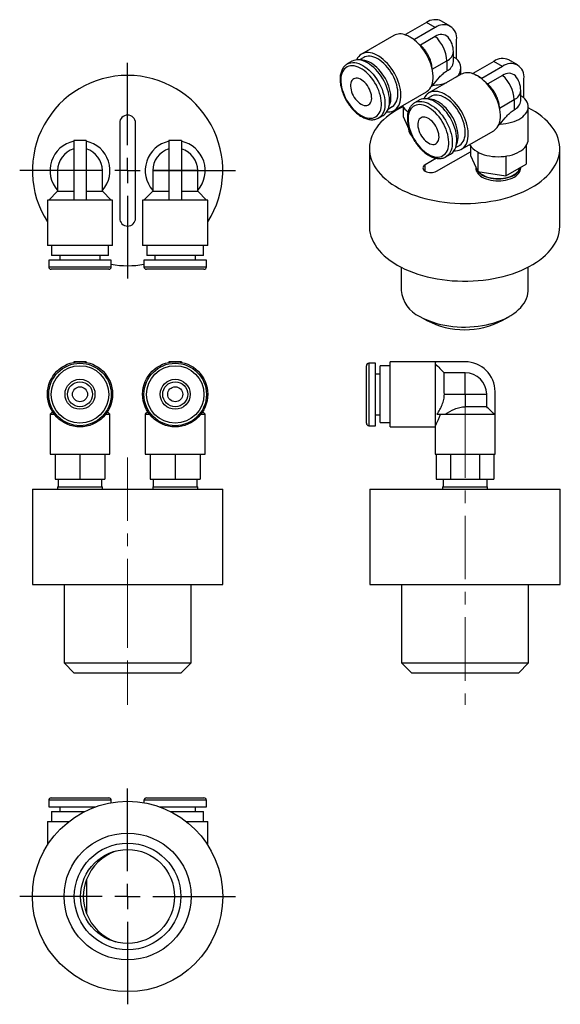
# Model space of a CAD drawing. Header units: inches. Extents: x 0.62 to 9.76, y 0.38 to 8.14.
# Tile 2 of 2: x 5.51 to 9.76, y 0.38 to 8.14. Entities that reach past the tile are written whole.
import ezdxf

# ---------------------------------------------------------------- set-up
doc = ezdxf.new("R2010")
doc.units = ezdxf.units.IN
doc.header["$MEASUREMENT"] = 0
doc.linetypes.add('CENTERX2', pattern=[0.8, 0.5, -0.1, 0.1, -0.1])
doc.layers.add('FORMAT', color=7, linetype='Continuous')

# ---------------------------------------------------------------- blocks, each defined once
blk = doc.blocks.new('SW_CENTERMARKSYMBOL_0')
at = {"layer": 'FORMAT', "color": 0}
for p, q in [((0, 0.2), (0, 0.85)), ((0, 0), (0, 0.1)), ((-0.2, 0), (-0.85, 0)), ((0, 0), (-0.1, 0)), ((0, 0), (0, -0.1)), ((0, 0), (0.1, 0)), ((0.2, 0), (0.85, 0)), ((0, -0.2), (0, -0.85))]:
    blk.add_line(p, q, dxfattribs=at)
blk = doc.blocks.new('SW_CENTERMARKSYMBOL_1')
at = {"layer": 'FORMAT', "color": 0}
for p, q in [((0, 0.2), (0, 0.85)), ((0, 0), (0, 0.1)), ((-0.2, 0), (-0.85, 0)), ((0, 0), (-0.1, 0)), ((0, 0), (0, -0.1)), ((0, 0), (0.1, 0)), ((0.2, 0), (0.85, 0)), ((0, -0.2), (0, -0.85))]:
    blk.add_line(p, q, dxfattribs=at)

msp = doc.modelspace()

# ---------------------------------------------------------------- linework, layer by layer
at = {"color": 7, "linetype": 'Continuous', "lineweight": 25}
for p, q in [((8.71, 8.1215), (8.5458, 8.0267)), ((8.7796, 8.0814), (8.6154, 7.9865)), ((8.7796, 8.0814), (8.71, 8.1215)), ((8.8977, 8.0931), (8.8282, 8.1332)), ((8.4524, 8.0193), (8.199, 7.8731)), ((8.5806, 8.0066), (8.5458, 8.0267)), ((8.5458, 8.0267), (8.5458, 8.0228)), ((8.6154, 7.9865), (8.5806, 8.0066)), ((8.7796, 8.0109), (8.6623, 7.9431)), ((8.6154, 7.9865), (8.6154, 7.9827)), ((8.9467, 7.8398), (8.9467, 7.9849)), ((8.2156, 7.8457), (8.1818, 7.8262)), ((8.922, 7.8116), (8.922, 7.892)), ((8.943, 7.8376), (8.9467, 7.8398)), ((8.1221, 7.8156), (8.0859, 7.7947)), ((8.7552, 7.7533), (8.8701, 7.8197)), ((8.8701, 7.8197), (8.8701, 7.7393)), ((8.9811, 7.7122), (8.9811, 7.7634)), ((9.2404, 7.8154), (9.0761, 7.7206)), ((9.31, 7.7752), (9.1457, 7.6804)), ((9.31, 7.7752), (9.2404, 7.8154)), ((9.4281, 7.7869), (9.3585, 7.8271)), ((8.9827, 7.7132), (8.7294, 7.5669)), ((9.1109, 7.7005), (9.0761, 7.7206)), ((9.0761, 7.7206), (9.0761, 7.7167)), ((9.1457, 7.6804), (9.1109, 7.7005)), ((9.31, 7.7047), (9.1926, 7.637)), ((8.7484, 7.6208), (8.7596, 7.6273)), ((9.1457, 7.6804), (9.1457, 7.6765)), ((9.477, 7.5336), (9.477, 7.6788)), ((8.4555, 7.4288), (8.7088, 7.5751)), ((8.7459, 7.5395), (8.7121, 7.52)), ((9.4523, 7.5055), (9.4523, 7.5859)), ((9.4733, 7.5315), (9.477, 7.5336)), ((8.4095, 7.4417), (8.439, 7.4587)), ((8.5253, 7.4559), (8.5253, 7.3795)), ((8.6524, 7.5094), (8.6163, 7.4885)), ((9.2855, 7.4472), (9.4005, 7.5135)), ((9.4005, 7.5135), (9.4005, 7.4332)), ((9.5114, 7.2001), (9.5114, 7.4573)), ((8.332, 7.3685), (8.3682, 7.3894)), ((8.5253, 7.3795), (8.5841, 7.2527)), ((9.5403, 7.4343), (9.5114, 7.4501)), ((6.293, 7.3294), (6.293, 6.5794)), ((6.418, 6.5794), (6.418, 7.3294)), ((9.2787, 7.3147), (9.29, 7.3212)), ((8.5677, 7.2881), (8.5677, 7.2812)), ((8.9858, 7.1227), (9.2392, 7.2689)), ((6.0298, 7.1906), (5.9313, 7.1906)), ((5.9313, 7.1906), (5.9313, 6.9544)), ((6.0298, 7.1906), (6.0298, 6.9544)), ((6.7798, 7.1906), (6.6813, 7.1906)), ((6.6813, 7.1906), (6.6813, 6.9544)), ((6.7798, 7.1906), (6.7798, 6.9544)), ((8.9398, 7.1355), (8.9693, 7.1525)), ((9.0556, 7.1498), (9.0556, 7.0733)), ((9.4947, 7.1498), (9.4947, 7.0054)), ((8.26, 7.1281), (8.26, 6.5157)), ((8.789, 6.9495), (9.0556, 7.1034)), ((8.8623, 7.0623), (8.8985, 7.0832)), ((9.0556, 7.0733), (9.1145, 6.9466)), ((9.1145, 7.1002), (9.1145, 6.9466)), ((9.334, 7.068), (9.334, 6.9126)), ((9.76, 6.5157), (9.76, 7.1281)), ((8.7883, 7.0512), (8.7007, 7.0006)), ((8.7007, 6.9495), (8.7007, 7.0006)), ((9.334, 6.9126), (9.4947, 7.0054)), ((5.9313, 6.9544), (5.8034, 6.9544)), ((5.8034, 6.9544), (5.8034, 6.791)), ((6.0298, 6.9544), (5.9313, 6.9544)), ((5.9313, 6.9544), (5.9313, 6.7221)), ((6.0298, 6.9544), (6.0298, 6.7221)), ((6.1577, 6.9544), (6.0298, 6.9544)), ((6.1577, 6.791), (6.1577, 6.9544)), ((6.6813, 6.9544), (6.5534, 6.9544)), ((6.5534, 6.9544), (6.5534, 6.791)), ((6.7798, 6.9544), (6.6813, 6.9544)), ((6.6813, 6.9544), (6.6813, 6.7221)), ((6.7798, 6.9544), (6.7798, 6.7221)), ((6.9077, 6.9544), (6.7798, 6.9544)), ((6.9077, 6.791), (6.9077, 6.9544)), ((9.098, 6.982), (9.098, 6.9751)), ((9.1145, 6.9466), (9.334, 6.9126)), ((9.4523, 6.9751), (9.4523, 6.9809)), ((5.8034, 6.791), (5.7345, 6.7221)), ((5.8034, 6.791), (5.8034, 6.7909)), ((6.2266, 6.7221), (6.1577, 6.791)), ((6.1577, 6.7909), (6.1577, 6.791)), ((6.5534, 6.791), (6.4845, 6.7221)), ((6.5534, 6.791), (6.5534, 6.7909)), ((6.9766, 6.7221), (6.9077, 6.791)), ((6.9077, 6.7909), (6.9077, 6.791)), ((5.724, 6.7221), (5.724, 6.3639)), ((5.9313, 6.7221), (5.724, 6.7221)), ((5.9805, 6.7221), (5.9313, 6.7221)), ((6.0298, 6.7221), (5.9805, 6.7221)), ((6.237, 6.7221), (6.0298, 6.7221)), ((6.237, 6.3639), (6.237, 6.7221)), ((6.474, 6.7221), (6.474, 6.3639)), ((6.6813, 6.7221), (6.474, 6.7221)), ((6.7305, 6.7221), (6.6813, 6.7221)), ((6.7798, 6.7221), (6.7305, 6.7221)), ((6.987, 6.7221), (6.7798, 6.7221)), ((6.987, 6.3639), (6.987, 6.7221)), ((6.237, 6.3639), (5.724, 6.3639)), ((5.7571, 6.3639), (5.7571, 6.2851)), ((6.204, 6.2851), (6.204, 6.3639)), ((6.987, 6.3639), (6.474, 6.3639)), ((6.5071, 6.3639), (6.5071, 6.2851)), ((6.954, 6.2851), (6.954, 6.3639)), ((5.7345, 6.2477), (5.7345, 6.1965)), ((6.2266, 6.2477), (5.7345, 6.2477)), ((6.204, 6.2851), (5.7571, 6.2851)), ((5.8211, 6.2851), (5.8211, 6.2477)), ((6.14, 6.2477), (6.14, 6.2851)), ((6.2266, 6.1965), (6.2266, 6.2477)), ((6.4845, 6.2477), (6.4845, 6.1965)), ((6.9766, 6.2477), (6.4845, 6.2477)), ((6.954, 6.2851), (6.5071, 6.2851)), ((6.5711, 6.2851), (6.5711, 6.2477)), ((6.89, 6.2477), (6.89, 6.2851)), ((6.9766, 6.1965), (6.9766, 6.2477)), ((5.7345, 6.1965), (6.2266, 6.1965)), ((6.2069, 6.1769), (5.7542, 6.1769)), ((6.4845, 6.1965), (6.9766, 6.1965)), ((6.9569, 6.1769), (6.5042, 6.1769)), ((8.51, 6.193), (8.51, 6.0095)), ((9.51, 6.0095), (9.51, 6.193)), ((8.6564, 5.8054), (8.713, 5.7727)), ((9.307, 5.7727), (9.3636, 5.8054)), ((5.9805, 5.4474), (5.9313, 5.4474)), ((5.9313, 5.4474), (5.9313, 5.4426)), ((6.0298, 5.4474), (5.9805, 5.4474)), ((6.0298, 5.4474), (6.0298, 5.4426)), ((6.7305, 5.4474), (6.6813, 5.4474)), ((6.6813, 5.4474), (6.6813, 5.4426)), ((6.7798, 5.4474), (6.7305, 5.4474)), ((6.7798, 5.4474), (6.7798, 5.4426)), ((8.3074, 5.4356), (8.2562, 5.4356)), ((8.2562, 5.4356), (8.2562, 4.9435)), ((8.3074, 4.9435), (8.3074, 5.4356)), ((8.7818, 5.4474), (8.4235, 5.4474)), ((8.4235, 4.9344), (8.4235, 5.4474)), ((8.7818, 5.4474), (8.7818, 5.4426)), ((9.014, 5.4474), (8.7818, 5.4474)), ((8.7818, 4.938), (8.7818, 5.4426)), ((8.2365, 4.9632), (8.2365, 5.4159)), ((8.4235, 5.4158), (8.3448, 5.4158)), ((8.3448, 4.969), (8.3448, 5.4158)), ((9.014, 5.3611), (8.848, 5.3611)), ((9.014, 5.1909), (9.014, 5.3611)), ((8.3448, 5.349), (8.3074, 5.349)), ((9.2503, 5.0334), (9.2503, 5.2112)), ((8.8506, 5.1909), (9.014, 5.1909)), ((9.014, 5.1909), (9.014, 5.0925)), ((9.014, 5.1909), (9.1842, 5.1909)), ((9.1842, 5.0925), (9.1842, 5.1909)), ((5.7641, 5.0532), (5.7443, 5.0334)), ((6.2168, 5.0334), (6.197, 5.0532)), ((6.5141, 5.0532), (6.4943, 5.0334)), ((6.9668, 5.0334), (6.947, 5.0532)), ((9.1842, 5.0925), (9.014, 5.0925)), ((5.7443, 5.0334), (5.7443, 4.7184)), ((5.7443, 5.0334), (5.7781, 5.0334)), ((6.183, 5.0334), (6.2168, 5.0334)), ((6.2168, 4.7184), (6.2168, 5.0334)), ((6.4943, 5.0334), (6.4943, 4.7184)), ((6.4943, 5.0334), (6.5281, 5.0334)), ((6.933, 5.0334), (6.9668, 5.0334)), ((6.9668, 4.7184), (6.9668, 5.0334)), ((8.3074, 5.0301), (8.3448, 5.0301)), ((8.3448, 4.969), (8.4235, 4.969)), ((8.7926, 5.0334), (8.8578, 5.0334)), ((8.8578, 5.0334), (9.2451, 5.0334)), ((9.2451, 5.0334), (9.2503, 5.0334)), ((9.2503, 4.7184), (9.2503, 5.0334)), ((8.2562, 4.9435), (8.3074, 4.9435)), ((8.4235, 4.9344), (8.7783, 4.9344)), ((8.7778, 4.9348), (8.7778, 4.7184)), ((5.7443, 4.7184), (5.9805, 4.7184)), ((5.7837, 4.7184), (5.7837, 4.5216)), ((5.9805, 4.7184), (6.2168, 4.7184)), ((5.9805, 4.7184), (5.9805, 4.5216)), ((6.1774, 4.7184), (6.1774, 4.5216)), ((6.4943, 4.7184), (6.7305, 4.7184)), ((6.5337, 4.7184), (6.5337, 4.5216)), ((6.7305, 4.7184), (6.9668, 4.7184)), ((6.7305, 4.7184), (6.7305, 4.5216)), ((6.9274, 4.7184), (6.9274, 4.5216)), ((8.7778, 4.7184), (9.2503, 4.7184)), ((8.7867, 4.7184), (8.7867, 4.5216)), ((8.9004, 4.7184), (8.9004, 4.5216)), ((9.1277, 4.7184), (9.1277, 4.5216)), ((9.2414, 4.7184), (9.2414, 4.5216)), ((5.7837, 4.5216), (5.9805, 4.5216)), ((5.8073, 4.5216), (5.8073, 4.4625)), ((5.9805, 4.5216), (6.1774, 4.5216)), ((6.1538, 4.4625), (6.1538, 4.5216)), ((6.5337, 4.5216), (6.7305, 4.5216)), ((6.5573, 4.5216), (6.5573, 4.4625)), ((6.7305, 4.5216), (6.9274, 4.5216)), ((6.9038, 4.4625), (6.9038, 4.5216)), ((8.7867, 4.5216), (8.9004, 4.5216)), ((8.8408, 4.5216), (8.8408, 4.4625)), ((8.9004, 4.5216), (9.1277, 4.5216)), ((9.1277, 4.5216), (9.2414, 4.5216)), ((9.1873, 4.4625), (9.1873, 4.5216)), ((5.6055, 4.4429), (5.6055, 3.6929)), ((5.6055, 4.4429), (7.1055, 4.4429)), ((5.8034, 4.4625), (5.8034, 4.4429)), ((5.8034, 4.4625), (5.9805, 4.4625)), ((5.9805, 4.4625), (6.1577, 4.4625)), ((6.1577, 4.4429), (6.1577, 4.4625)), ((6.5534, 4.4625), (6.5534, 4.4429)), ((6.5534, 4.4625), (6.7305, 4.4625)), ((6.7305, 4.4625), (6.9077, 4.4625)), ((6.9077, 4.4429), (6.9077, 4.4625)), ((7.1055, 3.6929), (7.1055, 4.4429)), ((8.264, 4.4429), (8.264, 3.6929)), ((8.264, 4.4429), (9.764, 4.4429)), ((8.8369, 4.4625), (8.8369, 4.4429)), ((8.8369, 4.4625), (9.1912, 4.4625)), ((9.1912, 4.4429), (9.1912, 4.4625)), ((9.764, 3.6929), (9.764, 4.4429)), ((5.6055, 3.6929), (6.3555, 3.6929)), ((5.8555, 3.6929), (5.8555, 3.0729)), ((6.3555, 3.6929), (7.1055, 3.6929)), ((6.8555, 3.0729), (6.8555, 3.6929)), ((8.264, 3.6929), (9.764, 3.6929)), ((8.514, 3.6929), (8.514, 3.0729)), ((9.514, 3.0729), (9.514, 3.6929)), ((5.8555, 3.0729), (5.9355, 2.9929)), ((5.8555, 3.0729), (6.3555, 3.0729)), ((6.3555, 3.0729), (6.8555, 3.0729)), ((6.7755, 2.9929), (6.8555, 3.0729)), ((8.514, 3.0729), (8.594, 2.9929)), ((8.514, 3.0729), (9.514, 3.0729)), ((9.434, 2.9929), (9.514, 3.0729)), ((6.3555, 2.9929), (5.9355, 2.9929)), ((6.7755, 2.9929), (6.3555, 2.9929)), ((9.434, 2.9929), (8.594, 2.9929)), ((5.7345, 1.9903), (5.7345, 1.9391)), ((5.9805, 1.9903), (5.7345, 1.9903)), ((5.7542, 2.01), (5.9805, 2.01)), ((5.9805, 2.01), (6.2069, 2.01)), ((6.2266, 1.9903), (5.9805, 1.9903)), ((6.2266, 1.9713), (6.2266, 1.9903)), ((6.4845, 1.9903), (6.4845, 1.9713)), ((6.7305, 1.9903), (6.4845, 1.9903)), ((6.5042, 2.01), (6.7305, 2.01)), ((6.7305, 2.01), (6.9569, 2.01)), ((6.9766, 1.9903), (6.7305, 1.9903)), ((6.9766, 1.9391), (6.9766, 1.9903)), ((5.7345, 1.9391), (5.9805, 1.9391)), ((5.7571, 1.9017), (5.7571, 1.823)), ((5.7571, 1.9017), (5.9805, 1.9017)), ((5.8211, 1.9391), (5.8211, 1.9017)), ((5.9805, 1.9391), (6.1044, 1.9391)), ((5.9805, 1.9017), (6.0171, 1.9017)), ((6.6067, 1.9391), (6.7305, 1.9391)), ((6.694, 1.9017), (6.7305, 1.9017)), ((6.7305, 1.9391), (6.9766, 1.9391)), ((6.7305, 1.9017), (6.954, 1.9017)), ((6.89, 1.9017), (6.89, 1.9391)), ((6.954, 1.823), (6.954, 1.9017)), ((5.724, 1.823), (5.724, 1.637)), ((5.724, 1.823), (5.8932, 1.823)), ((6.8179, 1.823), (6.987, 1.823)), ((6.987, 1.637), (6.987, 1.823)), ((6.0321, 1.3662), (6.0321, 1.0986))]:
    msp.add_line(p, q, dxfattribs=at)
at = {"color": 7, "linetype": 'Continuous', "lineweight": 25, "flags": 128}
for points in [[(8.7088, 7.5751), (8.7156, 7.5794), (8.7266, 7.5886), (8.7362, 7.5997), (8.7444, 7.6127), (8.7511, 7.6273), (8.7562, 7.6436), (8.7598, 7.6612), (8.7616, 7.68), (8.7619, 7.7), (8.7604, 7.7208), (8.7573, 7.7424), (8.7526, 7.7644), (8.7463, 7.7868), (8.7385, 7.8092), (8.7292, 7.8315), (8.7185, 7.8535), (8.7066, 7.875), (8.6936, 7.8958), (8.6795, 7.9157), (8.6645, 7.9345), (8.6487, 7.952), (8.6323, 7.9681), (8.6154, 7.9827)], [(8.3974, 7.4173), (8.4092, 7.4168), (8.424, 7.4179), (8.438, 7.4211), (8.4509, 7.4263), (8.4628, 7.4335), (8.4735, 7.4426), (8.4829, 7.4536), (8.4909, 7.4662), (8.4975, 7.4805), (8.5026, 7.4963), (8.5062, 7.5134), (8.5082, 7.5318), (8.5086, 7.5512), (8.5074, 7.5715), (8.5046, 7.5924), (8.5003, 7.6139), (8.4944, 7.6357), (8.4871, 7.6577), (8.4784, 7.6796), (8.4683, 7.7012), (8.457, 7.7224), (8.4446, 7.743), (8.4311, 7.7627), (8.4167, 7.7815), (8.4016, 7.7991), (8.3857, 7.8155), (8.3694, 7.8303), (8.3527, 7.8436), (8.3358, 7.8553), (8.3188, 7.8651), (8.3018, 7.873), (8.2851, 7.879), (8.2688, 7.883), (8.253, 7.8849), (8.2378, 7.8848), (8.2234, 7.8826), (8.21, 7.8784), (8.1975, 7.8722), (8.1862, 7.864), (8.1762, 7.854), (8.1674, 7.8422), (8.1601, 7.8287), (8.1592, 7.8268)], [(8.439, 7.4587), (8.4418, 7.4604), (8.4522, 7.4684), (8.4613, 7.4783), (8.4691, 7.4899), (8.4754, 7.5033), (8.4802, 7.5181), (8.4834, 7.5344), (8.485, 7.5518), (8.485, 7.5703), (8.4834, 7.5896), (8.4802, 7.6096), (8.4754, 7.63), (8.4691, 7.6506), (8.4613, 7.6713), (8.4522, 7.6917), (8.4418, 7.7118), (8.4302, 7.7312), (8.4175, 7.7498), (8.4039, 7.7674), (8.3896, 7.7839), (8.3746, 7.7989), (8.3591, 7.8125), (8.3432, 7.8244), (8.3273, 7.8346), (8.3113, 7.8429), (8.2955, 7.8492), (8.28, 7.8535), (8.265, 7.8558), (8.2506, 7.8559), (8.237, 7.854), (8.2244, 7.85), (8.2156, 7.8457)], [(8.195, 7.3887), (8.211, 7.3804), (8.2267, 7.374), (8.2422, 7.3697), (8.2572, 7.3673), (8.2716, 7.367), (8.2852, 7.3687), (8.2979, 7.3725), (8.3096, 7.3783), (8.3202, 7.386), (8.3295, 7.3956), (8.3375, 7.407), (8.344, 7.42), (8.3491, 7.4345), (8.3527, 7.4504), (8.3547, 7.4676), (8.3551, 7.4858), (8.3539, 7.5048), (8.3511, 7.5246), (8.3468, 7.5448), (8.3409, 7.5653), (8.3337, 7.5859), (8.325, 7.6064), (8.3151, 7.6265), (8.3039, 7.6462), (8.2917, 7.6651), (8.2785, 7.6831), (8.2645, 7.7), (8.2498, 7.7156), (8.2345, 7.7299), (8.2189, 7.7425), (8.203, 7.7535), (8.1871, 7.7627), (8.1712, 7.7701), (8.1555, 7.7755), (8.1403, 7.7788), (8.1256, 7.7802), (8.1116, 7.7794), (8.0984, 7.7767), (8.0862, 7.7719), (8.075, 7.7651), (8.0651, 7.7565), (8.0564, 7.746), (8.0491, 7.7338), (8.0433, 7.72), (8.039, 7.7047), (8.0362, 7.6882), (8.035, 7.6705), (8.0354, 7.6519), (8.0374, 7.6324), (8.0409, 7.6124), (8.046, 7.592), (8.0526, 7.5714), (8.0606, 7.5509), (8.0699, 7.5305), (8.0804, 7.5106), (8.0921, 7.4913), (8.1049, 7.4729), (8.1185, 7.4554), (8.1329, 7.4391), (8.1478, 7.4241), (8.1633, 7.4107), (8.1791, 7.3988), (8.195, 7.3887)], [(8.0859, 7.7947), (8.0889, 7.7963), (8.1014, 7.8016), (8.1149, 7.8049), (8.1292, 7.8062), (8.1443, 7.8054), (8.1599, 7.8026), (8.176, 7.7979), (8.1924, 7.7911), (8.209, 7.7825), (8.2255, 7.772), (8.2419, 7.7598), (8.258, 7.746), (8.2736, 7.7308), (8.2887, 7.7141), (8.303, 7.6963), (8.3165, 7.6774), (8.329, 7.6577), (8.3404, 7.6372), (8.3507, 7.6163), (8.3596, 7.595), (8.3672, 7.5737), (8.3734, 7.5524), (8.378, 7.5313), (8.3812, 7.5107), (8.3827, 7.4908), (8.3827, 7.4717), (8.3812, 7.4535), (8.378, 7.4366), (8.3734, 7.4209), (8.3672, 7.4067), (8.3596, 7.3941), (8.3507, 7.3832), (8.3404, 7.3741), (8.3317, 7.3683)], [(8.3682, 7.3894), (8.3766, 7.395), (8.3869, 7.4041), (8.3958, 7.415), (8.4034, 7.4276), (8.4096, 7.4418), (8.4142, 7.4575), (8.4174, 7.4744), (8.4189, 7.4926), (8.4189, 7.5117), (8.4174, 7.5316), (8.4142, 7.5522), (8.4096, 7.5732), (8.4034, 7.5946), (8.3958, 7.6159), (8.3869, 7.6372), (8.3766, 7.6581), (8.3652, 7.6786), (8.3527, 7.6983), (8.3392, 7.7172), (8.3249, 7.735), (8.3098, 7.7517), (8.2942, 7.7669), (8.2781, 7.7807), (8.2617, 7.7929), (8.2451, 7.8034), (8.2286, 7.812), (8.2122, 7.8188), (8.1961, 7.8235), (8.1805, 7.8263), (8.1654, 7.8271), (8.1511, 7.8258), (8.1376, 7.8225), (8.1251, 7.8172), (8.1221, 7.8156)], [(8.4149, 7.4606), (8.4197, 7.4711), (8.4245, 7.486), (8.4278, 7.5023), (8.4294, 7.5197), (8.4294, 7.5382), (8.4278, 7.5575), (8.4245, 7.5775), (8.4197, 7.5979), (8.4134, 7.6185), (8.4057, 7.6391), (8.3965, 7.6596), (8.3861, 7.6796), (8.3745, 7.699), (8.3618, 7.7177), (8.3483, 7.7353), (8.3339, 7.7517), (8.3189, 7.7668), (8.3034, 7.7804), (8.2876, 7.7923), (8.2716, 7.8025), (8.2556, 7.8108), (8.2398, 7.8171), (8.2243, 7.8214), (8.2093, 7.8236), (8.195, 7.8238)], [(8.195, 7.4782), (8.2067, 7.4724), (8.2181, 7.4686), (8.229, 7.4669), (8.2393, 7.4673), (8.2487, 7.4697), (8.2571, 7.4742), (8.2643, 7.4807), (8.2701, 7.489), (8.2745, 7.499), (8.2773, 7.5104), (8.2785, 7.5231), (8.2781, 7.5367), (8.2761, 7.5512), (8.2725, 7.566), (8.2674, 7.5811), (8.2608, 7.596), (8.253, 7.6105), (8.2441, 7.6243), (8.2342, 7.6371), (8.2236, 7.6487), (8.2124, 7.6589), (8.2009, 7.6675), (8.1892, 7.6742), (8.1777, 7.679), (8.1665, 7.6817), (8.1558, 7.6824), (8.1459, 7.681), (8.137, 7.6775), (8.1292, 7.672), (8.1227, 7.6646), (8.1176, 7.6554), (8.114, 7.6447), (8.112, 7.6326), (8.1116, 7.6194), (8.1128, 7.6053), (8.1156, 7.5907), (8.12, 7.5757), (8.1258, 7.5606), (8.133, 7.5459), (8.1413, 7.5317), (8.1508, 7.5184), (8.1611, 7.5061), (8.172, 7.4952), (8.1834, 7.4858), (8.195, 7.4782)], [(9.2392, 7.2689), (9.2459, 7.2732), (9.2569, 7.2824), (9.2665, 7.2936), (9.2747, 7.3065), (9.2814, 7.3212), (9.2866, 7.3374), (9.2901, 7.355), (9.292, 7.3739), (9.2922, 7.3938), (9.2907, 7.4147), (9.2876, 7.4362), (9.2829, 7.4583), (9.2766, 7.4806), (9.2688, 7.503), (9.2595, 7.5254), (9.2489, 7.5474), (9.237, 7.5689), (9.2239, 7.5897), (9.2098, 7.6095), (9.1948, 7.6283), (9.179, 7.6459), (9.1626, 7.662), (9.1457, 7.6765)], [(8.9277, 7.1112), (8.9396, 7.1106), (8.9543, 7.1118), (8.9683, 7.115), (8.9813, 7.1202), (8.9931, 7.1274), (9.0038, 7.1365), (9.0132, 7.1474), (9.0213, 7.1601), (9.0279, 7.1744), (9.033, 7.1901), (9.0365, 7.2073), (9.0385, 7.2256), (9.0389, 7.245), (9.0377, 7.2653), (9.0349, 7.2863), (9.0306, 7.3078), (9.0248, 7.3296), (9.0174, 7.3515), (9.0087, 7.3734), (8.9986, 7.395), (8.9873, 7.4162), (8.9749, 7.4368), (8.9614, 7.4566), (8.9471, 7.4753), (8.9319, 7.493), (8.9161, 7.5093), (8.8997, 7.5242), (8.883, 7.5375), (8.8661, 7.5491), (8.8491, 7.5589), (8.8322, 7.5668), (8.8155, 7.5728), (8.7991, 7.5768), (8.7833, 7.5787), (8.7681, 7.5786), (8.7538, 7.5765), (8.7403, 7.5723), (8.7279, 7.566), (8.7166, 7.5579), (8.7065, 7.5479), (8.6978, 7.5361), (8.6904, 7.5226), (8.6896, 7.5206)], [(8.9693, 7.1525), (8.9721, 7.1542), (8.9825, 7.1622), (8.9917, 7.1721), (8.9994, 7.1838), (9.0057, 7.1971), (9.0105, 7.212), (9.0138, 7.2282), (9.0154, 7.2457), (9.0154, 7.2642), (9.0138, 7.2835), (9.0105, 7.3035), (9.0057, 7.3239), (8.9994, 7.3445), (8.9917, 7.3651), (8.9825, 7.3856), (8.9721, 7.4056), (8.9605, 7.425), (8.9478, 7.4437), (8.9343, 7.4613), (8.9199, 7.4777), (8.9049, 7.4928), (8.8894, 7.5064), (8.8736, 7.5183), (8.8576, 7.5285), (8.8416, 7.5367), (8.8258, 7.5431), (8.8103, 7.5474), (8.7953, 7.5496), (8.7809, 7.5498), (8.7673, 7.5479), (8.7547, 7.5438), (8.7459, 7.5395)], [(9.29, 7.3212), (9.3133, 7.3227), (9.3362, 7.3255), (9.3585, 7.3297), (9.38, 7.335), (9.4004, 7.3416), (9.4196, 7.3494), (9.4374, 7.3582), (9.4536, 7.3679), (9.4681, 7.3786), (9.4807, 7.39), (9.4912, 7.4021), (9.4996, 7.4147), (9.5058, 7.4277), (9.5097, 7.4411), (9.5114, 7.4546), (9.5107, 7.4681), (9.5076, 7.4815), (9.5023, 7.4947), (9.4948, 7.5075), (9.4851, 7.5198), (9.4733, 7.5315)], [(8.524, 7.4579), (8.5019, 7.4466), (8.4725, 7.4301), (8.4447, 7.4127), (8.4187, 7.3944), (8.3943, 7.3754), (8.3719, 7.3556), (8.3513, 7.3352), (8.3327, 7.3141), (8.3161, 7.2925), (8.3016, 7.2703), (8.2892, 7.2478), (8.279, 7.2249), (8.2709, 7.2017), (8.2651, 7.1783), (8.2614, 7.1547), (8.26, 7.1311), (8.2609, 7.1074), (8.2639, 7.0839), (8.2692, 7.0604), (8.2768, 7.0372), (8.2865, 7.0142), (8.2983, 6.9915), (8.3123, 6.9693), (8.3284, 6.9475), (8.3465, 6.9263), (8.3666, 6.9057), (8.3886, 6.8858), (8.4124, 6.8665), (8.438, 6.8481), (8.4654, 6.8305), (8.4944, 6.8137), (8.5249, 6.7979), (8.5568, 6.7831), (8.5901, 6.7694), (8.6247, 6.7567), (8.6604, 6.7451), (8.6972, 6.7346), (8.7349, 6.7254), (8.7734, 6.7173), (8.8126, 6.7104), (8.8524, 6.7048), (8.8927, 6.7005), (8.9333, 6.6974), (8.9742, 6.6957), (9.0151, 6.6952), (9.0561, 6.696), (9.0969, 6.6981), (9.1374, 6.7015), (9.1776, 6.7061), (9.2173, 6.712), (9.2563, 6.7192), (9.2947, 6.7276), (9.3321, 6.7371), (9.3686, 6.7479), (9.4041, 6.7597), (9.4383, 6.7727), (9.4713, 6.7868), (9.5029, 6.8018), (9.5331, 6.8178), (9.5616, 6.8348), (9.5886, 6.8526), (9.6138, 6.8713), (9.6371, 6.8907), (9.6587, 6.9108), (9.6783, 6.9316), (9.6959, 6.9529), (9.7114, 6.9748), (9.7249, 6.9972), (9.7362, 7.0199), (9.7454, 7.0429), (9.7523, 7.0663), (9.7571, 7.0897), (9.7596, 7.1134), (9.7599, 7.137), (9.7579, 7.1606), (9.7537, 7.1842), (9.7473, 7.2075), (9.7387, 7.2306), (9.7279, 7.2535), (9.715, 7.2759), (9.6999, 7.2979), (9.6829, 7.3194), (9.6638, 7.3403), (9.6427, 7.3606), (9.6198, 7.3802), (9.595, 7.3991), (9.5685, 7.4171), (9.5403, 7.4343), (9.5403, 7.4343)], [(8.7254, 7.0825), (8.7413, 7.0742), (8.7571, 7.0679), (8.7725, 7.0635), (8.7875, 7.0611), (8.8019, 7.0608), (8.8155, 7.0626), (8.8283, 7.0664), (8.84, 7.0722), (8.8505, 7.0799), (8.8598, 7.0895), (8.8678, 7.1008), (8.8744, 7.1138), (8.8795, 7.1284), (8.883, 7.1443), (8.885, 7.1614), (8.8854, 7.1796), (8.8842, 7.1987), (8.8814, 7.2184), (8.8771, 7.2386), (8.8713, 7.2592), (8.864, 7.2798), (8.8553, 7.3002), (8.8454, 7.3204), (8.8342, 7.34), (8.822, 7.3589), (8.8088, 7.3769), (8.7948, 7.3938), (8.7801, 7.4095), (8.7649, 7.4237), (8.7492, 7.4364), (8.7333, 7.4474), (8.7174, 7.4566), (8.7015, 7.4639), (8.6859, 7.4693), (8.6706, 7.4727), (8.6559, 7.474), (8.6419, 7.4733), (8.6287, 7.4705), (8.6165, 7.4657), (8.6053, 7.459), (8.5954, 7.4503), (8.5867, 7.4398), (8.5795, 7.4276), (8.5736, 7.4138), (8.5693, 7.3986), (8.5665, 7.382), (8.5653, 7.3644), (8.5657, 7.3457), (8.5677, 7.3263), (8.5713, 7.3063), (8.5764, 7.2859), (8.5829, 7.2653), (8.5909, 7.2447), (8.6002, 7.2244), (8.6108, 7.2045), (8.6225, 7.1852), (8.6352, 7.1667), (8.6488, 7.1492), (8.6632, 7.1329), (8.6782, 7.118), (8.6936, 7.1045), (8.7094, 7.0926), (8.7254, 7.0825)], [(8.6163, 7.4885), (8.6192, 7.4901), (8.6317, 7.4954), (8.6452, 7.4987), (8.6596, 7.5), (8.6746, 7.4993), (8.6903, 7.4965), (8.7064, 7.4917), (8.7227, 7.485), (8.7393, 7.4763), (8.7558, 7.4659), (8.7722, 7.4537), (8.7883, 7.4399), (8.8039, 7.4246), (8.819, 7.408), (8.8333, 7.3901), (8.8468, 7.3713), (8.8593, 7.3515), (8.8708, 7.3311), (8.881, 7.3101), (8.89, 7.2889), (8.8975, 7.2675), (8.9037, 7.2462), (8.9084, 7.2252), (8.9115, 7.2046), (8.9131, 7.1846), (8.9131, 7.1655), (8.9115, 7.1474), (8.9084, 7.1304), (8.9037, 7.1148), (8.8975, 7.1006), (8.89, 7.088), (8.881, 7.077), (8.8708, 7.0679), (8.862, 7.0621)], [(8.8985, 7.0832), (8.907, 7.0888), (8.9172, 7.0979), (8.9262, 7.1089), (8.9337, 7.1215), (8.9399, 7.1357), (8.9446, 7.1513), (8.9477, 7.1683), (8.9493, 7.1864), (8.9493, 7.2055), (8.9477, 7.2255), (8.9446, 7.2461), (8.9399, 7.2671), (8.9337, 7.2884), (8.9262, 7.3098), (8.9172, 7.331), (8.907, 7.352), (8.8955, 7.3724), (8.883, 7.3921), (8.8695, 7.411), (8.8552, 7.4289), (8.8401, 7.4455), (8.8245, 7.4608), (8.8084, 7.4746), (8.792, 7.4868), (8.7755, 7.4972), (8.7589, 7.5059), (8.7425, 7.5126), (8.7265, 7.5174), (8.7108, 7.5202), (8.6957, 7.5209), (8.6814, 7.5196), (8.6679, 7.5163), (8.6554, 7.511), (8.6524, 7.5094)], [(8.9453, 7.1544), (8.9501, 7.165), (8.9549, 7.1799), (8.9581, 7.1961), (8.9597, 7.2135), (8.9597, 7.232), (8.9581, 7.2513), (8.9549, 7.2713), (8.9501, 7.2917), (8.9438, 7.3123), (8.936, 7.333), (8.9268, 7.3534), (8.9164, 7.3735), (8.9048, 7.3929), (8.8922, 7.4115), (8.8786, 7.4291), (8.8642, 7.4456), (8.8492, 7.4606), (8.8337, 7.4742), (8.8179, 7.4861), (8.8019, 7.4963), (8.7859, 7.5046), (8.7701, 7.5109), (8.7546, 7.5152), (8.7396, 7.5175), (8.7253, 7.5177)], [(8.7254, 7.172), (8.737, 7.1662), (8.7484, 7.1625), (8.7593, 7.1607), (8.7696, 7.1611), (8.779, 7.1636), (8.7874, 7.1681), (8.7946, 7.1746), (8.8004, 7.1828), (8.8048, 7.1928), (8.8076, 7.2042), (8.8088, 7.2169), (8.8084, 7.2306), (8.8064, 7.245), (8.8028, 7.2599), (8.7977, 7.2749), (8.7912, 7.2898), (8.7834, 7.3043), (8.7745, 7.3181), (8.7646, 7.331), (8.7539, 7.3426), (8.7427, 7.3528), (8.7312, 7.3613), (8.7195, 7.368), (8.708, 7.3728), (8.6968, 7.3756), (8.6862, 7.3762), (8.6763, 7.3748), (8.6673, 7.3713), (8.6595, 7.3658), (8.653, 7.3584), (8.6479, 7.3493), (8.6443, 7.3386), (8.6423, 7.3265), (8.6419, 7.3133), (8.6431, 7.2992), (8.6459, 7.2845), (8.6503, 7.2695), (8.6561, 7.2545), (8.6633, 7.2398), (8.6717, 7.2256), (8.6811, 7.2122), (8.6914, 7.2), (8.7023, 7.189), (8.7137, 7.1797), (8.7254, 7.172)], [(9.1081, 7.1037), (9.1253, 7.0947), (9.1439, 7.0867), (9.1638, 7.0798), (9.1848, 7.0741), (9.2066, 7.0696), (9.2291, 7.0663), (9.252, 7.0644), (9.2752, 7.0637), (9.2983, 7.0644), (9.3213, 7.0663), (9.3437, 7.0696), (9.3656, 7.0741), (9.3865, 7.0798), (9.4064, 7.0867), (9.425, 7.0947), (9.4422, 7.1037), (9.4578, 7.1136), (9.4716, 7.1243), (9.4835, 7.1358), (9.4934, 7.1479), (9.5012, 7.1605), (9.5069, 7.1735), (9.5103, 7.1867), (9.5114, 7.2001)], [(8.7007, 7.0006), (8.6929, 6.9951), (8.6871, 6.9889), (8.6835, 6.9821), (8.6823, 6.9751), (8.6835, 6.968), (8.6871, 6.9613), (8.6929, 6.955), (8.7007, 6.9495), (8.7101, 6.9451), (8.7209, 6.9417), (8.7327, 6.9397), (8.7448, 6.939), (8.757, 6.9397), (8.7688, 6.9417), (8.7796, 6.9451), (8.789, 6.9495)], [(9.098, 6.9751), (9.0991, 6.9636), (9.1025, 6.9523), (9.108, 6.9413), (9.1156, 6.9307), (9.1252, 6.9206), (9.1367, 6.9113), (9.1499, 6.9027), (9.1647, 6.8951), (9.1809, 6.8885), (9.1983, 6.8829), (9.2167, 6.8785), (9.2358, 6.8753), (9.2553, 6.8734), (9.2752, 6.8728), (9.295, 6.8734), (9.3146, 6.8753), (9.3337, 6.8785), (9.352, 6.8829), (9.3694, 6.8885), (9.3856, 6.8951), (9.4005, 6.9027), (9.4137, 6.9113), (9.4252, 6.9206), (9.4348, 6.9307), (9.4424, 6.9413), (9.4479, 6.9523), (9.4512, 6.9636), (9.4523, 6.9751), (9.4523, 6.9751)], [(9.1499, 6.9188), (9.1647, 6.9112), (9.1809, 6.9045), (9.1983, 6.899), (9.2167, 6.8946), (9.2358, 6.8914), (9.2553, 6.8895), (9.2752, 6.8889), (9.295, 6.8895), (9.3146, 6.8914), (9.3337, 6.8946), (9.352, 6.899), (9.3694, 6.9045), (9.3856, 6.9112), (9.4005, 6.9188), (9.4137, 6.9274), (9.4252, 6.9367), (9.4348, 6.9468), (9.4424, 6.9574), (9.4479, 6.9684), (9.4512, 6.9797), (9.4514, 6.9803)], [(9.1527, 6.9204), (9.1674, 6.9128), (9.1836, 6.9062), (9.201, 6.9008), (9.2193, 6.8965), (9.2384, 6.8934), (9.2579, 6.8916), (9.2777, 6.8911), (9.2974, 6.892), (9.3168, 6.8941), (9.3357, 6.8974), (9.3538, 6.902), (9.3709, 6.9078), (9.3867, 6.9146), (9.4011, 6.9225), (9.4139, 6.9312), (9.4248, 6.9407), (9.4338, 6.9509), (9.4407, 6.9616), (9.4454, 6.9727), (9.4468, 6.9777)], [(8.26, 6.5157), (8.2602, 6.5069), (8.2621, 6.4832), (8.2663, 6.4597), (8.2727, 6.4363), (8.2813, 6.4132), (8.2921, 6.3904), (8.305, 6.368), (8.3201, 6.346), (8.3372, 6.3245), (8.3563, 6.3035), (8.3773, 6.2832), (8.4003, 6.2636), (8.425, 6.2448), (8.4515, 6.2268), (8.4797, 6.2096)], [(8.4797, 6.2096), (8.5094, 6.1933), (8.5407, 6.178), (8.5733, 6.1637), (8.6073, 6.1505), (8.6424, 6.1383), (8.6787, 6.1273), (8.7159, 6.1174), (8.754, 6.1088), (8.7929, 6.1013), (8.8324, 6.0951), (8.8725, 6.0901), (8.913, 6.0864), (8.9537, 6.084), (8.9946, 6.0829), (9.0356, 6.083), (9.0765, 6.0845), (9.1172, 6.0872), (9.1576, 6.0912), (9.1975, 6.0965), (9.2369, 6.1031), (9.2756, 6.1108), (9.3135, 6.1198), (9.3505, 6.13), (9.3865, 6.1413), (9.4214, 6.1537), (9.455, 6.1672), (9.4873, 6.1817), (9.5182, 6.1973), (9.5475, 6.2138), (9.5753, 6.2312), (9.6014, 6.2494), (9.6257, 6.2685), (9.6482, 6.2882), (9.6687, 6.3087), (9.6873, 6.3298), (9.7039, 6.3514), (9.7184, 6.3735), (9.7308, 6.3961), (9.741, 6.419), (9.7491, 6.4422), (9.755, 6.4656), (9.7586, 6.4891), (9.76, 6.5128), (9.76, 6.5157)], [(8.6565, 5.8054), (8.6809, 5.7922), (8.7067, 5.78), (8.734, 5.7688), (8.7624, 5.7587), (8.792, 5.7497), (8.8225, 5.7419), (8.8539, 5.7353), (8.886, 5.7299), (8.9186, 5.7257), (8.9517, 5.7228), (8.985, 5.7212), (9.0184, 5.7209), (9.0517, 5.7218), (9.0849, 5.7241), (9.1178, 5.7276), (9.1502, 5.7324), (9.1819, 5.7384), (9.2129, 5.7457), (9.2429, 5.7541), (9.272, 5.7636), (9.2998, 5.7743), (9.3264, 5.786), (9.3516, 5.7987), (9.3752, 5.8123), (9.3972, 5.8268), (9.4174, 5.8422), (9.4359, 5.8582), (9.4524, 5.875), (9.467, 5.8924), (9.4795, 5.9102), (9.49, 5.9286), (9.4983, 5.9473), (9.5044, 5.9662), (9.5083, 5.9854), (9.5099, 6.0047), (9.51, 6.0095)]]:
    msp.add_lwpolyline(points, dxfattribs=at)
at = {"color": 7, "linetype": 'Continuous', "lineweight": 25}
for centre, radius in [((5.9805, 5.1909), 0.2565), ((5.9805, 5.1896), 0.2461), ((6.7305, 5.1909), 0.2565), ((6.7305, 5.1896), 0.2461), ((5.9805, 5.1896), 0.2264), ((6.7305, 5.1896), 0.2264), ((5.9805, 5.1909), 0.1181), ((5.9805, 5.1909), 0.0984), ((6.7305, 5.1909), 0.1181), ((6.7305, 5.1909), 0.0984), ((5.9805, 5.1909), 0.0591), ((6.7305, 5.1909), 0.0591), ((6.3555, 1.2324), 0.75), ((6.3555, 1.2324), 0.5), ((6.3555, 1.2324), 0.42), ((6.3555, 1.2324), 0.37)]:
    msp.add_circle(centre, radius, dxfattribs=at)
for centre, radius, start, end in [((8.7792, 8.025), 0.1188, 65.69288, 125.61758), ((8.8449, 8.0014), 0.1032, 350.78596, 129.20329), ((8.5027, 7.9242), 0.1077, 66.40638, 117.88253), ((8.4759, 7.8272), 0.2077, 59.73727, 70.34146), ((8.4413, 7.7672), 0.277, 51.05455, 59.80369), ((8.8273, 7.9514), 0.0762, 45.89662, 128.71938), ((8.5921, 7.8052), 0.2784, 2.99317, 47.65396), ((8.7448, 7.892), 0.1772, 0, 40.11265), ((8.8359, 7.899), 0.0864, 293.32978, 355.35008), ((8.8316, 7.8218), 0.091, 295.0698, 353.61005), ((8.8879, 7.7636), 0.0923, 309.19915, 53.31086), ((9.3096, 7.7188), 0.1188, 65.69288, 125.61758), ((9.3752, 7.6953), 0.1032, 350.78596, 129.20329), ((6.3555, 6.9544), 0.75, 90, 212.64808), ((6.3555, 6.9544), 0.75, 327.35192, 90), ((9.033, 7.618), 0.1077, 66.40638, 117.88253), ((9.0063, 7.5211), 0.2077, 59.73727, 70.34146), ((8.9716, 7.461), 0.277, 51.05455, 59.80369), ((9.3576, 7.6453), 0.0762, 45.89662, 128.71938), ((9.1225, 7.499), 0.2784, 2.99317, 47.65396), ((9.2752, 7.5859), 0.1772, 0, 40.11265), ((8.7489, 7.9936), 0.3665, 271.67859, 289.02488), ((9.3662, 7.5929), 0.0864, 293.32978, 355.35008), ((8.6441, 7.5391), 0.1448, 210.46489, 237.18707), ((9.3619, 7.5156), 0.091, 295.0698, 353.61005), ((6.3555, 7.3294), 0.0625, 0, 180), ((8.6449, 7.2858), 0.0774, 183.36441, 229.94972), ((8.6396, 7.3008), 0.0724, 192.09277, 217.70415), ((5.9805, 6.9544), 0.2362, 102.0247, 221.40962), ((5.9805, 6.9544), 0.2362, 318.59038, 77.9753), ((6.7305, 6.9544), 0.2362, 102.0247, 221.40962), ((6.7305, 6.9544), 0.2362, 318.59038, 77.9753), ((9.1794, 7.2369), 0.1511, 210.80366, 241.8472), ((5.9805, 6.9544), 0.1772, 106.12762, 180), ((5.9805, 6.9544), 0.1772, 0, 73.87238), ((6.7305, 6.9544), 0.1772, 106.12762, 180), ((6.7305, 6.9544), 0.1772, 0, 73.87238), ((9.17, 6.9947), 0.0724, 192.09277, 217.70415), ((9.212, 7.0302), 0.1276, 221.12847, 240.87457), ((9.2141, 7.0304), 0.1259, 222.34544, 240.83135), ((6.3555, 6.5794), 0.0625, 180, 0), ((6.3555, 6.9544), 0.75, 260.10076, 279.89924), ((5.7542, 6.1965), 0.0197, 180, 270), ((6.2069, 6.1965), 0.0197, 270, 0), ((6.5042, 6.1965), 0.0197, 180, 270), ((6.9569, 6.1965), 0.0197, 270, 0), ((8.7594, 6.0338), 0.2506, 185.57755, 245.74259), ((9.01, 6.3429), 0.6429, 242.48554, 297.51983), ((8.2562, 5.4159), 0.0197, 90, 180), ((9.014, 5.2112), 0.2362, 0, 90), ((9.014, 5.1909), 0.1702, 0, 90), ((8.2562, 4.9632), 0.0197, 180, 270), ((5.7542, 1.9903), 0.0197, 90, 180), ((6.2069, 1.9903), 0.0197, 0, 90), ((6.5042, 1.9903), 0.0197, 90, 180), ((6.9569, 1.9903), 0.0197, 0, 90), ((6.3555, 1.2324), 0.35, 157.52486, 202.47514)]:
    msp.add_arc(centre, radius, start, end, dxfattribs=at)
for start_param, end_param in [(1.913989, 2.78153), (3.501655, 4.369197)]:
    msp.add_ellipse((6.3889, 1.2324), major_axis=(0.3812, 0), ratio=0.996166, start_param=start_param, end_param=end_param, dxfattribs=at)
for points, knots in [([(8.6623, 7.9431), (8.6597, 7.9447), (8.6553, 7.9474), (8.6509, 7.9501), (8.649, 7.9513)], [0, 0, 0, 0, 0.573728, 1, 1, 1, 1]), ([(8.7543, 7.7562), (8.754, 7.7624), (8.7533, 7.7759), (8.7487, 7.7992), (8.7409, 7.8252), (8.7295, 7.8523), (8.7153, 7.8787), (8.699, 7.903), (8.6812, 7.9249), (8.6686, 7.937), (8.6623, 7.9431)], [0, 0, 0, 0, 0.1003207, 0.2175543, 0.350607, 0.4836597, 0.616704, 0.7497482, 0.8748741, 1, 1, 1, 1]), ([(8.943, 7.8376), (8.9361, 7.8415), (8.9291, 7.8454), (8.9221, 7.8491), (8.922, 7.8492)], [0, 0, 0, 0, 0.994065, 1, 1, 1, 1]), ([(8.0861, 7.7945), (8.0849, 7.7939), (8.0796, 7.7912), (8.0713, 7.7846), (8.0612, 7.7748), (8.0525, 7.7634), (8.0451, 7.7506), (8.039, 7.7364), (8.0343, 7.7208), (8.031, 7.7041), (8.0293, 7.6864), (8.029, 7.6677), (8.0303, 7.6484), (8.033, 7.6286), (8.0372, 7.6084), (8.0428, 7.588), (8.0497, 7.5676), (8.0578, 7.5473), (8.0672, 7.5273), (8.0777, 7.5077), (8.0892, 7.4887), (8.1017, 7.4705), (8.1151, 7.4531), (8.1292, 7.4368), (8.144, 7.4216), (8.1593, 7.4077), (8.1751, 7.3952), (8.1884, 7.386), (8.1965, 7.3812), (8.1991, 7.3797)], [0, 0, 0, 0, 0.01052, 0.047152, 0.083784, 0.120672, 0.158023, 0.195942, 0.234416, 0.273341, 0.312572, 0.35197, 0.391426, 0.430858, 0.470239, 0.509562, 0.548829, 0.588049, 0.627237, 0.666406, 0.705572, 0.744748, 0.783948, 0.823189, 0.862486, 0.901853, 0.941305, 0.980847, 1, 1, 1, 1]), ([(8.7596, 7.6273), (8.7763, 7.6497), (8.7935, 7.6712), (8.821, 7.7005), (8.8305, 7.7098), (8.8501, 7.7264), (8.8601, 7.7336), (8.8701, 7.7393)], [0, 0, 0, 0, 0.5, 0.5, 0.75, 0.75, 1, 1, 1, 1]), ([(9.1926, 7.637), (9.1901, 7.6385), (9.1857, 7.6413), (9.1812, 7.644), (9.1793, 7.6451)], [0, 0, 0, 0, 0.573728, 1, 1, 1, 1]), ([(9.2847, 7.45), (9.2843, 7.4562), (9.2836, 7.4697), (9.279, 7.493), (9.2712, 7.519), (9.2599, 7.5462), (9.2456, 7.5725), (9.2293, 7.5968), (9.2115, 7.6187), (9.1989, 7.6309), (9.1926, 7.637)], [0, 0, 0, 0, 0.100321, 0.217554, 0.350607, 0.48366, 0.616704, 0.749748, 0.874874, 1, 1, 1, 1]), ([(9.4733, 7.5315), (9.4664, 7.5353), (9.4594, 7.5392), (9.4524, 7.543), (9.4523, 7.543)], [0, 0, 0, 0, 0.994065, 1, 1, 1, 1]), ([(8.6164, 7.4883), (8.6152, 7.4877), (8.6099, 7.485), (8.6016, 7.4784), (8.5916, 7.4687), (8.5829, 7.4573), (8.5754, 7.4444), (8.5693, 7.4302), (8.5646, 7.4147), (8.5614, 7.398), (8.5596, 7.3802), (8.5594, 7.3616), (8.5606, 7.3423), (8.5633, 7.3224), (8.5675, 7.3022), (8.5731, 7.2818), (8.58, 7.2614), (8.5882, 7.2411), (8.5975, 7.2211), (8.608, 7.2016), (8.6196, 7.1826), (8.6321, 7.1643), (8.6454, 7.147), (8.6596, 7.1306), (8.6743, 7.1154), (8.6897, 7.1015), (8.7054, 7.089), (8.7188, 7.0798), (8.7268, 7.0751), (8.7294, 7.0735)], [0, 0, 0, 0, 0.01052, 0.047152, 0.083784, 0.120672, 0.158023, 0.195942, 0.234416, 0.273341, 0.312572, 0.35197, 0.391426, 0.430858, 0.470239, 0.509562, 0.548829, 0.588049, 0.627237, 0.666406, 0.705572, 0.744748, 0.783948, 0.823189, 0.862486, 0.901853, 0.941305, 0.980847, 1, 1, 1, 1]), ([(8.1991, 7.3797), (8.202, 7.378), (8.2103, 7.3734), (8.2242, 7.367), (8.2406, 7.3611), (8.2569, 7.3571), (8.2728, 7.3551), (8.2882, 7.3551), (8.3029, 7.3571), (8.3167, 7.3611), (8.3262, 7.3649), (8.3308, 7.3679), (8.3315, 7.3684)], [0, 0, 0, 0, 0.062276, 0.179796, 0.297383, 0.414604, 0.530999, 0.646051, 0.759338, 0.870731, 0.980492, 1, 1, 1, 1]), ([(9.29, 7.3212), (9.3066, 7.3435), (9.3238, 7.3651), (9.3513, 7.3943), (9.3608, 7.4036), (9.3805, 7.4202), (9.3905, 7.4274), (9.4005, 7.4332)], [0, 0, 0, 0, 0.5, 0.5, 0.75, 0.75, 1, 1, 1, 1]), ([(8.7294, 7.0735), (8.7323, 7.0719), (8.7407, 7.0672), (8.7546, 7.0608), (8.771, 7.0549), (8.7872, 7.051), (8.8031, 7.049), (8.8185, 7.049), (8.8332, 7.0509), (8.847, 7.0549), (8.8566, 7.0588), (8.8612, 7.0618), (8.8619, 7.0622)], [0, 0, 0, 0, 0.062276, 0.179796, 0.297383, 0.414604, 0.530999, 0.646051, 0.759338, 0.870731, 0.980492, 1, 1, 1, 1]), ([(5.9313, 6.7884), (5.9222, 6.7884), (5.9133, 6.7885), (5.896, 6.7886), (5.8878, 6.7887), (5.8722, 6.7889), (5.8648, 6.7889), (5.851, 6.7891), (5.8447, 6.7893), (5.8276, 6.7896), (5.8185, 6.7899), (5.8065, 6.7904), (5.8034, 6.7907), (5.8034, 6.791)], [0, 0, 0, 0, 0.125, 0.125, 0.25, 0.25, 0.375, 0.375, 0.5, 0.5, 0.75, 0.75, 1, 1, 1, 1]), ([(6.1577, 6.791), (6.1577, 6.7909), (6.1569, 6.7907), (6.1539, 6.7904), (6.1516, 6.7903), (6.1425, 6.7899), (6.1336, 6.7896), (6.1106, 6.7891), (6.0969, 6.7889), (6.0653, 6.7886), (6.0481, 6.7885), (6.0298, 6.7884)], [0, 0, 0, 0, 0.125, 0.125, 0.25, 0.25, 0.5, 0.5, 0.75, 0.75, 1, 1, 1, 1]), ([(6.6813, 6.7884), (6.6722, 6.7884), (6.6633, 6.7885), (6.646, 6.7886), (6.6378, 6.7887), (6.6222, 6.7889), (6.6148, 6.7889), (6.601, 6.7891), (6.5947, 6.7893), (6.5776, 6.7896), (6.5685, 6.7899), (6.5565, 6.7904), (6.5534, 6.7907), (6.5534, 6.791)], [0, 0, 0, 0, 0.125, 0.125, 0.25, 0.25, 0.375, 0.375, 0.5, 0.5, 0.75, 0.75, 1, 1, 1, 1]), ([(6.9077, 6.791), (6.9077, 6.7909), (6.9069, 6.7907), (6.9039, 6.7904), (6.9016, 6.7903), (6.8925, 6.7899), (6.8836, 6.7896), (6.8606, 6.7891), (6.8469, 6.7889), (6.8153, 6.7886), (6.7981, 6.7885), (6.7798, 6.7884)], [0, 0, 0, 0, 0.125, 0.125, 0.25, 0.25, 0.5, 0.5, 0.75, 0.75, 1, 1, 1, 1]), ([(8.8506, 5.1909), (8.8505, 5.2005), (8.8503, 5.21), (8.8501, 5.2287), (8.8499, 5.2381), (8.8495, 5.2653), (8.8492, 5.2821), (8.8488, 5.3127), (8.8486, 5.3259), (8.8482, 5.3476), (8.8481, 5.3558), (8.848, 5.3611)], [0, 0, 0, 0, 0.125, 0.125, 0.25, 0.25, 0.5, 0.5, 0.75, 0.75, 1, 1, 1, 1]), ([(8.7926, 5.0334), (8.8004, 5.0453), (8.8079, 5.0574), (8.8217, 5.0823), (8.828, 5.0949), (8.8361, 5.1146), (8.8386, 5.1212), (8.8429, 5.1348), (8.8448, 5.1417), (8.8493, 5.1626), (8.8509, 5.1767), (8.8506, 5.1909)], [0, 0, 0, 0, 0.25, 0.25, 0.5, 0.5, 0.625, 0.625, 0.75, 0.75, 1, 1, 1, 1]), ([(8.8578, 5.0334), (8.8814, 5.049), (8.9056, 5.0633), (8.9445, 5.0797), (8.958, 5.0843), (8.9858, 5.0907), (8.9999, 5.0925), (9.014, 5.0925)], [0, 0, 0, 0, 0.5, 0.5, 0.75, 0.75, 1, 1, 1, 1]), ([(8.7818, 4.9459), (8.7837, 4.9498), (8.7863, 4.9549), (8.7922, 4.967), (8.7956, 4.9741), (8.8027, 4.9893), (8.8064, 4.9974), (8.8139, 5.0147), (8.8177, 5.0239), (8.8214, 5.0334)], [0, 0, 0, 0, 0.25, 0.25, 0.5, 0.5, 0.75, 0.75, 1, 1, 1, 1]), ([(8.7783, 4.9348), (8.7782, 4.9347), (8.778, 4.9345), (8.7803, 4.9367), (8.7818, 4.938)], [0, 0, 0, 0, 0.371285, 1, 1, 1, 1])]:
    msp.add_open_spline(points, degree=3, knots=knots, dxfattribs=at)
for points in [[(8.7818, 5.4292), (8.8039, 5.4066), (8.8261, 5.3839), (8.848, 5.3611)], [(9.2451, 5.0334), (9.2249, 5.0532), (9.2046, 5.0729), (9.1842, 5.0925)]]:
    msp.add_open_spline(points, degree=3, dxfattribs=at)
at = {"layer": 'FORMAT', "linetype": 'CENTERX2', "lineweight": 18}
for p, q in [((9.014, 5.0334), (9.014, 5.0925)), ((9.014, 5.0334), (9.014, 2.7429)), ((6.3555, 4.6929), (6.3555, 3.6929)), ((6.3555, 3.6929), (6.3555, 3.0729)), ((6.3555, 3.0729), (6.3555, 2.7429))]:
    msp.add_line(p, q, dxfattribs=at)

# ---------------------------------------------------------------- block references
at = {"layer": 'FORMAT'}
for name, p in [('SW_CENTERMARKSYMBOL_0', (6.3555, 6.9544)), ('SW_CENTERMARKSYMBOL_1', (6.3555, 1.2324))]:
    msp.add_blockref(name, p, dxfattribs=at)

doc.saveas('drawing.dxf')
